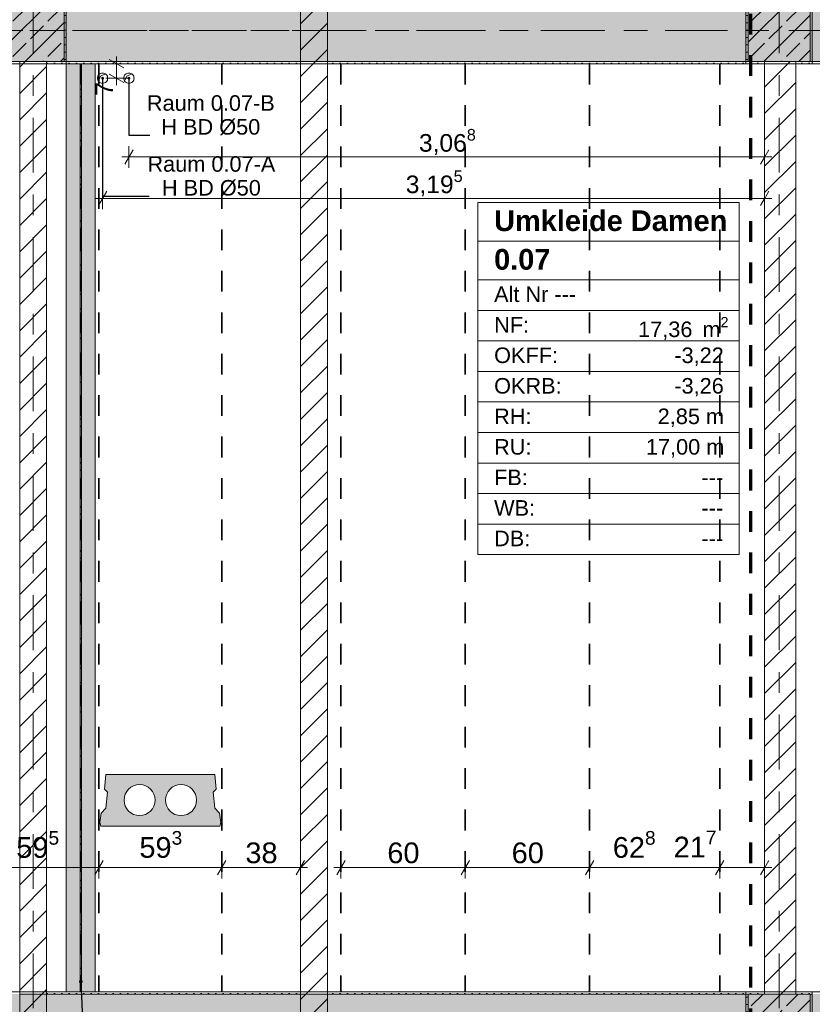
# Model space of a CAD drawing. Header units: metres. Extents: x -3.6 to 84.5, y -11 to 16.8.
# Tile 38 of 76: x 29.3 to 33.1, y 8.5 to 13.2. Entities that reach past the tile are written whole.
import ezdxf

# ---------------------------------------------------------------- set-up
doc = ezdxf.new("R2010")
doc.units = ezdxf.units.M
doc.header["$MEASUREMENT"] = 0
for name, pattern in [('Achse', [0.2, 0.1, -0.05, 0, -0.05]), ('Strichlinie doppelt', [0.546806, 0.264583, -0.105833, 0.070556, -0.105833]), ('Strichlinie eng', [0.115, 0.075, -0.04]), ('Wipeout_Contour', [1, 0, -1])]:
    doc.linetypes.add(name, pattern=pattern)
for name, color, linetype in [('155 - Bemaßung_ Beschriftung.Ausbau - Deckenelemente', 7, 'Continuous'), ('301 - Elemente.Linie', 7, 'Continuous'), ('401 - Zone.Raum_ Raumbegrenzung_ Whg.', 7, 'Continuous'), ('451 - Universal.Achsen Raster', 7, 'Continuous'), ('605 - Struktur.Wand Innen', 7, 'Continuous'), ('607 - Struktur.Stütze', 7, 'Continuous'), ('608 - Struktur.Träger', 7, 'Continuous'), ('612 - Struktur.Stahlbau', 7, 'Continuous'), ('Abbruch_605 - Struktur.Wand Innen', 7, 'Continuous'), ('Neubau_605 - Struktur.Wand Innen', 7, 'Continuous'), ('Neubau_612 - Struktur.Stahlbau', 7, 'Continuous')]:
    doc.layers.add(name, color=color, linetype=linetype)
doc.styles.add('ERSTELLTER_STIL_1', font='txt')
doc.styles.add('ERSTELLTER_STIL_2', font='txt')
doc.linetypes.add('Abbruch 1', pattern='A,0,[1,2022.0244.A_L5A-PL04.06_iA_Deckenelemente Kellergeschoss1.Shx,S=0.001984,R=0,X=0,Y=0],-0.25,0', length=0.25)
doc.dimstyles.new('ERSTELLTER_STIL__1', dxfattribs={"dimtxt": 0.1, "dimasz": 0.0532, "dimexe": 0.18, "dimexo": 0.0625, "dimgap": 0, "dimtad": 1, "dimtih": 1, "dimtoh": 1, "dimzin": 0, "dimdsep": 46, "dimtxsty": 'ERSTELLTER_STIL_2', "dimblk": 'ARROWHEAD_2', "dimblk1": 'ARROWHEAD_2', "dimblk2": 'ARROWHEAD_2', "dimcen": 0.09, "dimse1": 1, "dimse2": 1, "dimclrd": 7, "dimclre": 7, "dimclrt": 7, "dimazin": 0, "dimtfac": 1, "dimtdec": 4, "dimtmove": 0, "dimatfit": 3, "dimfxl": 1, "dimtolj": 1, "dimtzin": 0, "dimarcsym": 0})
doc.dimstyles.new('ERSTELLTER_STIL__3', dxfattribs={"dimtxt": 0.085, "dimasz": 0.0532, "dimexe": 0.18, "dimexo": 0.0625, "dimgap": 0, "dimtad": 1, "dimtih": 1, "dimtoh": 1, "dimzin": 0, "dimdsep": 46, "dimtxsty": 'ERSTELLTER_STIL_2', "dimblk": 'ARROWHEAD_2', "dimblk1": 'ARROWHEAD_2', "dimblk2": 'ARROWHEAD_2', "dimcen": 0.09, "dimse1": 1, "dimse2": 1, "dimclrd": 256, "dimclre": 256, "dimclrt": 256, "dimazin": 0, "dimtfac": 1, "dimtdec": 4, "dimtmove": 0, "dimatfit": 3, "dimfxl": 1, "dimtolj": 1, "dimtzin": 0, "dimarcsym": 0})
doc.dimstyles.new('ERSTELLTER_STIL__5', dxfattribs={"dimtxt": 0.085, "dimasz": 0.0532, "dimexe": 0.18, "dimexo": 0.0625, "dimgap": 0, "dimtad": 1, "dimzin": 0, "dimdsep": 46, "dimtxsty": 'ERSTELLTER_STIL_2', "dimblk": 'ARROWHEAD_2', "dimblk1": 'ARROWHEAD_2', "dimblk2": 'ARROWHEAD_2', "dimcen": 0.09, "dimse1": 1, "dimse2": 1, "dimclrd": 256, "dimclre": 256, "dimclrt": 256, "dimazin": 0, "dimtfac": 1, "dimtdec": 4, "dimtmove": 0, "dimatfit": 3, "dimfxl": 1, "dimtolj": 1, "dimtzin": 0, "dimarcsym": 0})
doc.dimstyles.new('ERSTELLTER_STIL__7', dxfattribs={"dimtxt": 0.18, "dimasz": 0.03648, "dimexe": 0.18, "dimexo": 0.0625, "dimgap": 0, "dimtad": 0, "dimtih": 1, "dimtoh": 1, "dimdec": 4, "dimzin": 0, "dimdsep": 46, "dimcen": 0.09, "dimadec": 0, "dimazin": 0, "dimtfac": 1, "dimtdec": 4, "dimtmove": 0, "dimatfit": 3, "dimldrblk": 'ARROWHEAD_11', "dimfxl": 1, "dimtolj": 1, "dimtzin": 0, "dimarcsym": 0})
doc.dimstyles.new('ERSTELLTER_STIL__8', dxfattribs={"dimtxt": 0.18, "dimasz": 0.02736, "dimexe": 0.18, "dimexo": 0.0625, "dimgap": 0, "dimtad": 0, "dimtih": 1, "dimtoh": 1, "dimdec": 4, "dimzin": 0, "dimdsep": 46, "dimcen": 0.09, "dimadec": 0, "dimazin": 0, "dimtfac": 1, "dimtdec": 4, "dimtmove": 0, "dimatfit": 3, "dimldrblk": 'ARROWHEAD_11', "dimfxl": 1, "dimtolj": 1, "dimtzin": 0, "dimarcsym": 0})
pattern_1 = [(45, (0, 0), (-0.0636396, 0.0636396), [])]
pattern_2 = [(45, (0, 0), (-0.08485281, 0.08485281), []), (45, (-0.04243, 0.04243), (-0.08485281, 0.08485281), [0.09, -0.03])]
pattern_3 = [(45, (0, 0), (-0.01767767, 0.01767767), [0, -0.025])]

# ---------------------------------------------------------------- blocks, each defined once
blk = doc.blocks.new('*D129')
at = {"layer": '155 - Bemaßung_ Beschriftung.Ausbau - Deckenelemente', "color": 7, "linetype": 'Continuous', "lineweight": 5}
for p, q in [((30.8352, 9.145), (30.7948, 9.075)), ((30.815, 9.0575), (30.815, 9.1625)), ((31.4352, 9.145), (31.3948, 9.075)), ((31.415, 9.0575), (31.415, 9.1625)), ((30.7808, 9.11), (30.815, 9.11)), ((30.815, 9.11), (31.415, 9.11))]:
    blk.add_line(p, q, dxfattribs=at)
at = {"layer": '155 - Bemaßung_ Beschriftung.Ausbau - Deckenelemente', "color": 7, "lineweight": 5, "insert": (31.0391, 9.13), "char_height": 0.1, "attachment_point": 7, "style": 'ERSTELLTER_STIL_2'}
blk.add_mtext('\\A1;{\\pql;\\fArial|b0|i0|c0|p38;60}', dxfattribs=at)
blk = doc.blocks.new('ARROWHEAD_2')
at = {"color": 0, "linetype": 'Continuous', "lineweight": 0}
for p, q in [((0, 0), (-1, 0)), ((-0.378, -0.655), (0.378, 0.655))]:
    blk.add_line(p, q, dxfattribs=at)
blk = doc.blocks.new('*D130')
at = {"layer": '155 - Bemaßung_ Beschriftung.Ausbau - Deckenelemente', "color": 7, "linetype": 'Continuous', "lineweight": 5}
for p, q in [((31.4352, 9.145), (31.3948, 9.075)), ((31.415, 9.0575), (31.415, 9.1625)), ((32.0352, 9.145), (31.9948, 9.075)), ((32.015, 9.0575), (32.015, 9.1625)), ((31.415, 9.11), (32.015, 9.11))]:
    blk.add_line(p, q, dxfattribs=at)
at = {"layer": '155 - Bemaßung_ Beschriftung.Ausbau - Deckenelemente', "color": 7, "lineweight": 5, "insert": (31.6391, 9.13), "char_height": 0.1, "attachment_point": 7, "style": 'ERSTELLTER_STIL_2'}
blk.add_mtext('\\A1;{\\pql;\\fArial|b0|i0|c0|p38;60}', dxfattribs=at)
blk = doc.blocks.new('*D131')
at = {"layer": '155 - Bemaßung_ Beschriftung.Ausbau - Deckenelemente', "color": 7, "linetype": 'Continuous', "lineweight": 5}
for p, q in [((32.0352, 9.145), (31.9948, 9.075)), ((32.015, 9.0575), (32.015, 9.1625)), ((32.6632, 9.145), (32.6228, 9.075)), ((32.643, 9.0575), (32.643, 9.1625)), ((32.015, 9.11), (32.643, 9.11))]:
    blk.add_line(p, q, dxfattribs=at)
at = {"layer": '155 - Bemaßung_ Beschriftung.Ausbau - Deckenelemente', "color": 7, "lineweight": 5, "char_height": 0.1, "attachment_point": 7, "style": 'ERSTELLTER_STIL_2'}
for s, insert in [('\\A1;{\\pql;\\fArial|b0|i0|c0|p38;62\\fArial|b0|i0|c0|p38;\\A1{\\H.66x;\\S8^  ;}}', (32.1271, 9.1283)), ('\\A1;{\\pql;\\fArial|b0|i0|c0|p38;21\\fArial|b0|i0|c0|p38;\\A1{\\H.66x;\\S7^  ;}}', (32.4209, 9.13))]:
    blk.add_mtext(s, dxfattribs=dict(at, insert=insert))
blk = doc.blocks.new('*D132')
at = {"layer": '155 - Bemaßung_ Beschriftung.Ausbau - Deckenelemente', "color": 7, "linetype": 'Continuous', "lineweight": 5}
for p, q in [((32.6632, 9.145), (32.6228, 9.075)), ((32.643, 9.0575), (32.643, 9.1625)), ((32.8398, 9.075), (32.8802, 9.145)), ((32.86, 9.0575), (32.86, 9.1625)), ((32.643, 9.11), (32.86, 9.11)), ((32.86, 9.11), (32.8942, 9.11))]:
    blk.add_line(p, q, dxfattribs=at)
blk = doc.blocks.new('*D145')
at = {"layer": '155 - Bemaßung_ Beschriftung.Ausbau - Deckenelemente', "color": 7, "linetype": 'Continuous', "lineweight": 5}
for p, q in [((29.0722, 9.145), (29.0318, 9.075)), ((29.052, 9.0575), (29.052, 9.1625)), ((29.6672, 9.145), (29.6268, 9.075)), ((29.647, 9.0575), (29.647, 9.1625)), ((29.052, 9.11), (29.647, 9.11))]:
    blk.add_line(p, q, dxfattribs=at)
at = {"layer": '155 - Bemaßung_ Beschriftung.Ausbau - Deckenelemente', "color": 7, "lineweight": 5, "insert": (29.2486, 9.1283), "char_height": 0.1, "attachment_point": 7, "style": 'ERSTELLTER_STIL_2'}
blk.add_mtext('\\A1;{\\pql;\\fArial|b0|i0|c0|p38;59\\fArial|b0|i0|c0|p38;\\A1{\\H.66x;\\S5^  ;}}', dxfattribs=at)
blk = doc.blocks.new('*D146')
at = {"layer": '155 - Bemaßung_ Beschriftung.Ausbau - Deckenelemente', "color": 7, "linetype": 'Continuous', "lineweight": 5}
for p, q in [((29.6672, 9.145), (29.6268, 9.075)), ((29.647, 9.0575), (29.647, 9.1625)), ((30.2602, 9.145), (30.2198, 9.075)), ((30.24, 9.0575), (30.24, 9.1625)), ((29.647, 9.11), (30.24, 9.11))]:
    blk.add_line(p, q, dxfattribs=at)
at = {"layer": '155 - Bemaßung_ Beschriftung.Ausbau - Deckenelemente', "color": 7, "lineweight": 5, "insert": (29.8426, 9.1283), "char_height": 0.1, "attachment_point": 7, "style": 'ERSTELLTER_STIL_2'}
blk.add_mtext('\\A1;{\\pql;\\fArial|b0|i0|c0|p38;59\\fArial|b0|i0|c0|p38;\\A1{\\H.66x;\\S3^  ;}}', dxfattribs=at)
blk = doc.blocks.new('*D147')
at = {"layer": '155 - Bemaßung_ Beschriftung.Ausbau - Deckenelemente', "color": 7, "linetype": 'Continuous', "lineweight": 5}
for p, q in [((30.2602, 9.145), (30.2198, 9.075)), ((30.24, 9.0575), (30.24, 9.1625)), ((30.5998, 9.075), (30.6402, 9.145)), ((30.62, 9.0575), (30.62, 9.1625)), ((30.24, 9.11), (30.62, 9.11)), ((30.62, 9.11), (30.6542, 9.11))]:
    blk.add_line(p, q, dxfattribs=at)
at = {"layer": '155 - Bemaßung_ Beschriftung.Ausbau - Deckenelemente', "color": 7, "lineweight": 5, "insert": (30.3541, 9.13), "char_height": 0.1, "attachment_point": 7, "style": 'ERSTELLTER_STIL_2'}
blk.add_mtext('\\A1;{\\pql;\\fArial|b0|i0|c0|p38;38}', dxfattribs=at)
blk = doc.blocks.new('*D336')
at = {"layer": '155 - Bemaßung_ Beschriftung.Ausbau - Deckenelemente', "color": 92, "linetype": 'Continuous', "lineweight": 9, "true_color": 0x00be00}
for p, q in [((29.8122, 12.575), (29.7718, 12.505)), ((29.792, 12.4875), (29.792, 12.5925)), ((32.8398, 12.505), (32.8802, 12.575)), ((32.86, 12.4875), (32.86, 12.5925)), ((29.7578, 12.54), (29.792, 12.54)), ((29.792, 12.54), (32.86, 12.54)), ((32.86, 12.54), (32.8942, 12.54))]:
    blk.add_line(p, q, dxfattribs=at)
at = {"layer": '155 - Bemaßung_ Beschriftung.Ausbau - Deckenelemente', "color": 92, "lineweight": 9, "true_color": 0x00be00, "insert": (31.1916, 12.5405), "char_height": 0.085, "attachment_point": 7, "style": 'ERSTELLTER_STIL_2'}
blk.add_mtext('\\A1;{\\pql;\\fArial|b0|i0|c0|p38;3,06\\fArial|b0|i0|c0|p38;\\A1{\\H.66x;\\S8^  ;}}', dxfattribs=at)
blk = doc.blocks.new('*D337')
at = {"layer": '155 - Bemaßung_ Beschriftung.Ausbau - Deckenelemente', "color": 92, "linetype": 'Continuous', "lineweight": 9, "true_color": 0x00be00}
for p, q in [((29.6852, 12.375), (29.6448, 12.305)), ((29.665, 12.2875), (29.665, 12.3925)), ((32.8398, 12.305), (32.8802, 12.375)), ((32.86, 12.2875), (32.86, 12.3925)), ((29.6308, 12.34), (29.665, 12.34)), ((29.665, 12.34), (32.86, 12.34)), ((32.86, 12.34), (32.8942, 12.34))]:
    blk.add_line(p, q, dxfattribs=at)
at = {"layer": '155 - Bemaßung_ Beschriftung.Ausbau - Deckenelemente', "color": 92, "lineweight": 9, "true_color": 0x00be00, "insert": (31.1281, 12.3405), "char_height": 0.085, "attachment_point": 7, "style": 'ERSTELLTER_STIL_2'}
blk.add_mtext('\\A1;{\\pql;\\fArial|b0|i0|c0|p38;3,19\\fArial|b0|i0|c0|p38;\\A1{\\H.66x;\\S5^  ;}}', dxfattribs=at)
blk = doc.blocks.new('*D338')
at = {"layer": '155 - Bemaßung_ Beschriftung.Ausbau - Deckenelemente', "color": 92, "linetype": 'Continuous', "lineweight": 9, "true_color": 0x00be00}
for p, q in [((29.7325, 12.99), (29.7325, 13.0242)), ((29.785, 12.99), (29.68, 12.99)), ((29.7675, 12.9698), (29.6975, 13.0102)), ((29.7325, 12.92), (29.7325, 12.99)), ((29.6975, 12.9402), (29.7675, 12.8998)), ((29.785, 12.92), (29.68, 12.92)), ((29.7325, 12.8858), (29.7325, 12.92))]:
    blk.add_line(p, q, dxfattribs=at)
at = {"layer": '155 - Bemaßung_ Beschriftung.Ausbau - Deckenelemente', "color": 92, "lineweight": 9, "true_color": 0x00be00, "insert": (29.7155, 12.8352), "char_height": 0.085, "attachment_point": 7, "rotation": 90, "style": 'ERSTELLTER_STIL_2'}
blk.add_mtext('\\A1;{\\pql;\\fArial|b0|i0|c0|p38;7}', dxfattribs=at)
blk = doc.blocks.new('ARROWHEAD_11')
at = {"color": 0, "linetype": 'Continuous', "lineweight": 0}
blk.add_line((0, 0), (-1, 0), dxfattribs=at)
at = {"color": 0, "linetype": 'Continuous', "lineweight": 0, "const_width": 0.25, "flags": 128}
blk.add_lwpolyline([(-0.125, 0, 1), (0.125, 0, 1)], format="xyb", close=True, dxfattribs=at)

msp = doc.modelspace()

# ---------------------------------------------------------------- hatches: boundary and pattern name
at = {"layer": '155 - Bemaßung_ Beschriftung.Ausbau - Deckenelemente', "linetype": 'Continuous', "lineweight": 0, "true_color": 0x575757}
h = msp.add_hatch(color=251, dxfattribs=at)
h.paths.add_polyline_path([(29.6807, 9.56), (29.6738, 9.4887), (29.6884, 9.4741), (29.6807, 9.3966), (29.6574, 9.3733), (29.651, 9.3283), (29.6564, 9.31), (30.2306, 9.31), (30.236, 9.3283), (30.2296, 9.3733), (30.2063, 9.3966), (30.1986, 9.4741), (30.2132, 9.4887), (30.2063, 9.56)])
h.paths.add_polyline_path([(29.7685, 9.4361, 1), (29.9185, 9.4361, 1)], flags=0)
h.paths.add_polyline_path([(29.9685, 9.4361, 1), (30.1185, 9.4361, 1)], flags=0)
at = {"layer": '607 - Struktur.Stütze', "linetype": 'Continuous', "lineweight": 0, "true_color": 0x000000}
h = msp.add_hatch(dxfattribs=at)
h.set_pattern_fill('Beton__Stahlbeton_0001', color=18, style=0, pattern_type=2)
h.set_pattern_definition(pattern_2)
h.paths.add_polyline_path([(29.18, 13), (29.48, 13), (29.48, 13.45), (29.18, 13.45)])
h = msp.add_hatch(dxfattribs=at)
h.set_pattern_fill('Gips_0001', color=18, style=0, pattern_type=2)
h.set_pattern_definition(pattern_3)
h.paths.add_polyline_path([(29.395, 12.99), (29.49, 12.99), (29.49, 13.345), (29.48, 13.345), (29.48, 13), (29.395, 13)])
at = {"layer": '608 - Struktur.Träger', "linetype": 'Continuous', "lineweight": 0, "true_color": 0x000000}
h = msp.add_hatch(dxfattribs=at)
h.set_pattern_fill('Gips_0001', color=18, style=0, pattern_type=2)
h.set_pattern_definition(pattern_3)
h.paths.add_polyline_path([(30.62, 13), (29.49, 13), (29.49, 12.99), (30.62, 12.99)])
h = msp.add_hatch(dxfattribs=at)
h.set_pattern_fill('Gips_0001', color=18, style=0, pattern_type=2)
h.set_pattern_definition(pattern_3)
h.paths.add_polyline_path([(30.75, 12.99), (32.77, 12.99), (32.77, 13), (30.75, 13)])
h = msp.add_hatch(dxfattribs=at)
h.set_pattern_fill('Gips_0001', color=18, style=0, pattern_type=2)
h.set_pattern_definition(pattern_3)
h.paths.add_polyline_path([(29.395, 8.51), (29.395, 8.5), (30.62, 8.5), (30.62, 8.51)])
h = msp.add_hatch(dxfattribs=at)
h.set_pattern_fill('Gips_0001', color=18, style=0, pattern_type=2)
h.set_pattern_definition(pattern_3)
h.paths.add_polyline_path([(30.75, 8.51), (30.75, 8.5), (32.77, 8.5), (32.77, 8.51)])
at = {"layer": '612 - Struktur.Stahlbau', "linetype": 'Continuous', "lineweight": 0, "true_color": 0x30307f}
msp.add_hatch(color=177, dxfattribs=at).paths.add_polyline_path([(29.49, 12.99), (29.63, 12.99), (29.63, 8.51), (29.49, 8.51)])
at = {"layer": 'Abbruch_605 - Struktur.Wand Innen', "linetype": 'Continuous', "lineweight": 0, "true_color": 0x000000}
h = msp.add_hatch(dxfattribs=at)
h.set_pattern_fill('MW_Ziegel_0001', color=18, style=0, pattern_type=2)
h.set_pattern_definition(pattern_1)
h.paths.add_polyline_path([(30.62, 13.345), (30.62, 8.31), (30.75, 8.31), (30.75, 13.345)])
at = {"layer": 'Neubau_605 - Struktur.Wand Innen', "linetype": 'Continuous', "lineweight": 0, "true_color": 0x000000}
h = msp.add_hatch(dxfattribs=at)
h.set_pattern_fill('MW_Ziegel_0001', color=18, style=0, pattern_type=2)
h.set_pattern_definition(pattern_1)
h.paths.add_polyline_path([(29.265, 13), (29.265, 8.31), (29.395, 8.31), (29.395, 13)])
at = {"layer": 'Neubau_612 - Struktur.Stahlbau', "linetype": 'Continuous', "lineweight": 0, "true_color": 0x000000}
h = msp.add_hatch(dxfattribs=at)
h.set_pattern_fill('Metall__Stahl_0001', color=18, style=0, pattern_type=2)
h.set_pattern_definition([(135, (0, 0), (0.053033, 0.053033), []), (135, (-0.01768, -0.01768), (0.053033, 0.053033), [])])
h.paths.add_polyline_path([(29.5572, 12.99), (29.5572, 8.51), (29.5627, 8.51), (29.5627, 12.99)])

# ---------------------------------------------------------------- linework, layer by layer
at = {"layer": '155 - Bemaßung_ Beschriftung.Ausbau - Deckenelemente', "color": 7, "linetype": 'Achse', "lineweight": 35}
for p, q in [((29.647, 12.99), (29.647, 8.51)), ((30.24, 12.99), (30.24, 8.51)), ((30.815, 12.99), (30.815, 8.51)), ((31.415, 12.99), (31.415, 8.51)), ((32.015, 12.99), (32.015, 8.51)), ((32.643, 12.99), (32.643, 8.51))]:
    msp.add_line(p, q, dxfattribs=at)
at = {"layer": '155 - Bemaßung_ Beschriftung.Ausbau - Deckenelemente', "color": 7, "linetype": 'Continuous', "lineweight": 5}
for p, q in [((29.6445, 12.9056), (29.655, 12.93)), ((29.655, 12.93), (29.6794, 12.9404)), ((29.7715, 12.9056), (29.782, 12.93)), ((29.782, 12.93), (29.8064, 12.9404))]:
    msp.add_line(p, q, dxfattribs=at)
at = {"layer": '155 - Bemaßung_ Beschriftung.Ausbau - Deckenelemente', "color": 7, "linetype": 'Continuous', "lineweight": 9, "flags": 128}
for points in [[(29.69, 12.92, 0.414214), (29.665, 12.945, 0.414214), (29.64, 12.92, 0.414214), (29.665, 12.895, 0.414214)], [(29.817, 12.92, 0.414214), (29.792, 12.945, 0.414214), (29.767, 12.92, 0.414214), (29.792, 12.895, 0.414214)]]:
    msp.add_lwpolyline(points, format="xyb", close=True, dxfattribs=at)
at = {"layer": '155 - Bemaßung_ Beschriftung.Ausbau - Deckenelemente', "color": 7, "linetype": 'Continuous', "lineweight": 13, "flags": 128}
msp.add_lwpolyline([(29.6807, 9.56), (29.6738, 9.4887), (29.6884, 9.4741), (29.6807, 9.3966), (29.6574, 9.3733), (29.651, 9.3283), (29.6564, 9.31), (30.2306, 9.31), (30.236, 9.3283), (30.2296, 9.3733), (30.2063, 9.3966), (30.1986, 9.4741), (30.2132, 9.4887), (30.2063, 9.56)], close=True, dxfattribs=at)
for points in [[(29.7685, 9.4361, 1), (29.9185, 9.4361, 1)], [(29.9685, 9.4361, 1), (30.1185, 9.4361, 1)]]:
    msp.add_lwpolyline(points, format="xyb", close=True, dxfattribs=at)
at = {"layer": '301 - Elemente.Linie', "color": 160, "linetype": 'Strichlinie eng', "lineweight": 70, "true_color": 0x3232ff, "flags": 128}
msp.add_lwpolyline([(15.0261, 14.065), (32.7919, 14.065), (32.7919, -0.365), (15.0261, -0.365)], close=True, dxfattribs=at)
at = {"layer": '401 - Zone.Raum_ Raumbegrenzung_ Whg.', "color": 7, "linetype": 'Continuous', "lineweight": 9}
for p, q in [((32.7365, 12.32), (31.4758, 12.32)), ((31.4758, 12.32), (31.4758, 10.6209)), ((31.4758, 12.32), (32.7365, 12.32)), ((31.4758, 12.1334), (31.4758, 12.32)), ((32.7365, 10.6209), (32.7365, 12.32)), ((32.7365, 12.32), (32.7365, 12.1334)), ((32.7365, 12.1334), (31.4758, 12.1334)), ((31.4758, 12.1334), (32.7365, 12.1334)), ((31.4758, 11.9468), (31.4758, 12.1334)), ((32.7365, 12.1334), (32.7365, 11.9468)), ((32.7365, 11.9468), (31.4758, 11.9468)), ((31.4758, 11.9468), (32.7365, 11.9468)), ((31.4758, 11.7994), (31.4758, 11.9468)), ((32.7365, 11.9468), (32.7365, 11.7994)), ((32.7365, 11.7994), (31.4758, 11.7994)), ((31.4758, 11.7994), (32.7365, 11.7994)), ((31.4758, 11.6521), (31.4758, 11.7994)), ((32.7365, 11.7994), (32.7365, 11.6521)), ((32.7365, 11.6521), (31.4758, 11.6521)), ((31.4758, 11.6521), (32.7365, 11.6521)), ((31.4758, 11.5048), (31.4758, 11.6521)), ((32.7365, 11.6521), (32.7365, 11.5048)), ((32.7365, 11.5048), (31.4758, 11.5048)), ((31.4758, 11.5048), (32.7365, 11.5048)), ((31.4758, 11.3575), (31.4758, 11.5048)), ((32.7365, 11.5048), (32.7365, 11.3575)), ((32.7365, 11.3575), (31.4758, 11.3575)), ((31.4758, 11.3575), (32.7365, 11.3575)), ((31.4758, 11.2102), (31.4758, 11.3575)), ((32.7365, 11.3575), (32.7365, 11.2102)), ((32.7365, 11.2102), (31.4758, 11.2102)), ((31.4758, 11.2102), (32.7365, 11.2102)), ((31.4758, 11.0628), (31.4758, 11.2102)), ((32.7365, 11.2102), (32.7365, 11.0628)), ((32.7365, 11.0628), (31.4758, 11.0628)), ((31.4758, 11.0628), (32.7365, 11.0628)), ((31.4758, 10.9155), (31.4758, 11.0628)), ((32.7365, 11.0628), (32.7365, 10.9155)), ((32.7365, 10.9155), (31.4758, 10.9155)), ((31.4758, 10.9155), (32.7365, 10.9155)), ((31.4758, 10.7682), (31.4758, 10.9155)), ((32.7365, 10.9155), (32.7365, 10.7682)), ((32.7365, 10.7682), (31.4758, 10.7682)), ((31.4758, 10.7682), (32.7365, 10.7682)), ((31.4758, 10.6209), (31.4758, 10.7682)), ((32.7365, 10.7682), (32.7365, 10.6209)), ((31.4758, 10.6209), (32.7365, 10.6209)), ((32.7365, 10.6209), (31.4758, 10.6209))]:
    msp.add_line(p, q, dxfattribs=at)
at = {"layer": '451 - Universal.Achsen Raster', "color": 160, "linetype": 'Strichlinie doppelt', "lineweight": 9, "true_color": 0x3232ff}
for p, q in [((29.33, -10.585), (29.33, 16.355)), ((64.935, 13.15), (-3.175, 13.15))]:
    msp.add_line(p, q, dxfattribs=at)
at = {"layer": '607 - Struktur.Stütze', "color": 7, "linetype": 'Continuous', "lineweight": 13, "flags": 128}
msp.add_lwpolyline([(29.18, 13), (29.48, 13), (29.48, 13.45), (29.18, 13.45)], close=True, dxfattribs=at)
at = {"layer": '607 - Struktur.Stütze', "color": 7, "linetype": 'Continuous', "lineweight": 5, "flags": 128}
msp.add_lwpolyline([(29.395, 12.99), (29.49, 12.99), (29.49, 13.345)], dxfattribs=at)
at = {"layer": '608 - Struktur.Träger', "color": 7, "linetype": 'Achse', "lineweight": 9}
msp.add_line((14.78, 13.15), (47.48, 13.15), dxfattribs=at)
at = {"layer": '608 - Struktur.Träger', "color": 7, "linetype": 'Continuous', "lineweight": 5}
for p, q in [((29.49, 13), (29.49, 12.99)), ((30.62, 12.99), (29.49, 12.99)), ((30.62, 13), (30.62, 12.99)), ((30.75, 13), (30.75, 12.99)), ((32.77, 12.99), (30.75, 12.99)), ((32.77, 13), (32.77, 12.99)), ((29.395, 8.51), (29.395, 8.5)), ((30.62, 8.51), (29.395, 8.51)), ((30.62, 8.51), (30.62, 8.5)), ((30.75, 8.51), (30.75, 8.5)), ((32.77, 8.51), (30.75, 8.51)), ((32.77, 8.51), (32.77, 8.5))]:
    msp.add_line(p, q, dxfattribs=at)
at = {"layer": '608 - Struktur.Träger', "color": 7, "linetype": 'Continuous', "lineweight": 13}
for p, q in [((29.395, 8.5), (29.265, 8.5)), ((30.62, 8.5), (29.395, 8.5)), ((30.75, 8.5), (30.62, 8.5)), ((32.77, 8.5), (30.75, 8.5))]:
    msp.add_line(p, q, dxfattribs=at)
at = {"layer": 'Abbruch_605 - Struktur.Wand Innen', "color": 7, "linetype": 'Abbruch 1', "lineweight": 18, "flags": 128}
for points in [[(30.62, 13.345), (30.62, 8.31)], [(30.75, 8.31), (30.75, 13.345)]]:
    msp.add_lwpolyline(points, dxfattribs=at)
at = {"layer": 'Neubau_605 - Struktur.Wand Innen', "color": 1, "linetype": 'Continuous', "lineweight": 18, "flags": 128}
for points in [[(29.265, 13), (29.265, 8.31)], [(29.395, 8.31), (29.395, 13)]]:
    msp.add_lwpolyline(points, dxfattribs=at)
at = {"layer": 'Neubau_612 - Struktur.Stahlbau', "color": 1, "linetype": 'Continuous', "lineweight": 13}
for p, q in [((29.49, 12.99), (29.49, 8.51)), ((29.49, 12.99), (29.63, 12.99)), ((29.63, 12.99), (29.63, 8.51)), ((29.49, 8.51), (29.63, 8.51))]:
    msp.add_line(p, q, dxfattribs=at)
at = {"layer": 'Neubau_612 - Struktur.Stahlbau', "color": 1, "linetype": 'Continuous', "lineweight": 9}
for p, q in [((29.5572, 12.99), (29.5572, 8.51)), ((29.5627, 12.99), (29.5572, 12.99)), ((29.5627, 12.99), (29.5627, 8.51)), ((29.5627, 8.51), (29.5572, 8.51))]:
    msp.add_line(p, q, dxfattribs=at)
at = {"layer": 'Neubau_612 - Struktur.Stahlbau', "color": 1, "linetype": 'Achse', "lineweight": 9}
msp.add_line((29.56, 12.99), (29.56, 8.51), dxfattribs=at)

# ---------------------------------------------------------------- texts
at = {"layer": '155 - Bemaßung_ Beschriftung.Ausbau - Deckenelemente', "color": 7, "linetype": 'Continuous', "lineweight": 9, "char_height": 0.075, "attachment_point": 9, "line_spacing_factor": 0.920251, "style": 'ERSTELLTER_STIL_2'}
for s, insert in [('\\A1;{\\pqc;\\fArial|b0|i0|c0|p38;Raum 0.07-B\\P\\pqc;\\fArial|b0|i0|c0|p38;H BD\\fArial|b0|i0|c0|p38; Ø\\fArial|b0|i0|c0|p38;50}', (30.4959, 12.6449)), ('\\A1;{\\pqc;\\fArial|b0|i0|c0|p38;Raum 0.07-A\\P\\pqc;\\fArial|b0|i0|c0|p38;H BD\\fArial|b0|i0|c0|p38; Ø\\fArial|b0|i0|c0|p38;50}', (30.4987, 12.3508))]:
    msp.add_mtext(s, dxfattribs=dict(at, insert=insert))
at = {"layer": '401 - Zone.Raum_ Raumbegrenzung_ Whg.', "color": 7, "lineweight": 9, "attachment_point": 1}
for s, insert, char_height, style in [('\\A1;{\\pqj;\\pt0;\\fArial|b1|i0|c0|p38;Umkleide Damen}', (31.5544, 12.2824), 0.1, 'ERSTELLTER_STIL_1'), ('\\A1;{\\pqj;\\pt0;\\fArial|b1|i0|c0|p38;}', (32.6579, 12.3053), 0.1, 'ERSTELLTER_STIL_1'), ('\\A1;{\\pqj;\\pt0;\\fArial|b1|i0|c0|p38;}', (32.6579, 12.1186), 0.1, 'ERSTELLTER_STIL_1'), ('\\A1;{\\pql;\\pt0;\\fArial|b1|i0|c0|p38;0.07}', (31.5544, 12.0958), 0.1, 'ERSTELLTER_STIL_1'), ('\\A1;{\\pqj;\\pt0;\\fArial|b0|i0|c0|p38;}', (32.6579, 11.932), 0.075, 'ERSTELLTER_STIL_2'), ('\\A1;{\\pqj;\\pt0;\\fArial|b0|i0|c0|p38;Alt Nr ---}', (31.5544, 11.9149), 0.075, 'ERSTELLTER_STIL_2'), ('\\A1;{\\pqj;\\pt0;\\fArial|b0|i0|c0|p38;NF: }', (31.5544, 11.7676), 0.075, 'ERSTELLTER_STIL_2'), ('\\A1;{\\pql;\\pt0,0.05;\\fArial|b0|i0|c0|p38;17,36\\fArial|b0|i0|c0|p38;\\A1{\\H.66x;\\S^  ;}\\fArial|b0|i0|c0|p38; m\\fArial|b0|i0|c0|p38;\\A1{\\H.66x;\\S2^  ;}}', (32.2494, 11.7676), 0.075, 'ERSTELLTER_STIL_2'), ('\\A1;{\\pqj;\\pt0;\\fArial|b0|i0|c0|p38;OKFF: }', (31.5544, 11.6203), 0.075, 'ERSTELLTER_STIL_2'), ('\\A1;{\\pqj;\\pt0;\\fArial|b0|i0|c0|p38;-3,22}', (32.4241, 11.6203), 0.075, 'ERSTELLTER_STIL_2'), ('\\A1;{\\pqj;\\pt0;\\fArial|b0|i0|c0|p38;OKRB: }', (31.5544, 11.4729), 0.075, 'ERSTELLTER_STIL_2'), ('\\A1;{\\pqj;\\pt0;\\fArial|b0|i0|c0|p38;-3,26}', (32.4241, 11.4729), 0.075, 'ERSTELLTER_STIL_2'), ('\\A1;{\\pqj;\\pt0;\\fArial|b0|i0|c0|p38;RH: }', (31.5544, 11.3256), 0.075, 'ERSTELLTER_STIL_2'), ('\\A1;{\\pqj;\\pt0;\\fArial|b0|i0|c0|p38;2,85 m}', (32.3439, 11.3256), 0.075, 'ERSTELLTER_STIL_2'), ('\\A1;{\\pqj;\\pt0;\\fArial|b0|i0|c0|p38;RU: }', (31.5544, 11.1783), 0.075, 'ERSTELLTER_STIL_2'), ('\\A1;{\\pqj;\\pt0;\\fArial|b0|i0|c0|p38;17,00 m}', (32.2869, 11.1783), 0.075, 'ERSTELLTER_STIL_2'), ('\\A1;{\\pqj;\\pt0;\\fArial|b0|i0|c0|p38;FB: }', (31.5544, 11.031), 0.075, 'ERSTELLTER_STIL_2'), ('\\A1;{\\pqj;\\pt0;\\fArial|b0|i0|c0|p38;---}', (32.5551, 11.031), 0.075, 'ERSTELLTER_STIL_2'), ('\\A1;{\\pqj;\\pt0;\\fArial|b0|i0|c0|p38;WB: }', (31.5544, 10.8836), 0.075, 'ERSTELLTER_STIL_2'), ('\\A1;{\\pqj;\\pt0;\\fArial|b0|i0|c0|p38;---}', (32.5551, 10.8836), 0.075, 'ERSTELLTER_STIL_2'), ('\\A1;{\\pqj;\\pt0;\\fArial|b0|i0|c0|p38;DB: }', (31.5544, 10.7363), 0.075, 'ERSTELLTER_STIL_2'), ('\\A1;{\\pqj;\\pt0;\\fArial|b0|i0|c0|p38;---}', (32.5551, 10.7363), 0.075, 'ERSTELLTER_STIL_2')]:
    msp.add_mtext(s, dxfattribs=dict(at, insert=insert, char_height=char_height, style=style))

# ---------------------------------------------------------------- dimensions: what is measured, and where the dimension line sits
at = {"layer": '155 - Bemaßung_ Beschriftung.Ausbau - Deckenelemente', "color": 92, "linetype": 'Continuous', "lineweight": 9, "true_color": 0x00be00}
dim = msp.add_linear_dim(base=(29.7325, 12.99), p1=(29.665, 12.92), p2=(29.49, 12.99), angle=90, dimstyle='ERSTELLTER_STIL__5', dxfattribs=at)
dim.commit()
dim.dimension.update_dxf_attribs({"geometry": '*D338', "text_midpoint": (29.673, 12.8676), "dimtype": 160, "text_rotation": 90})
at = {"layer": '155 - Bemaßung_ Beschriftung.Ausbau - Deckenelemente', "color": 7, "linetype": 'Continuous', "lineweight": 5}
for base, p1, p2, picture, middle in [((30.62, 9.11), (30.24, 8.51), (30.62, 10.8275), '*D147', (30.4303, 9.18)), ((29.6469889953, 9.1099822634), (29.0519889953, 8.5099823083), (29.6469889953, 8.5099823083), '*D145', (29.4598552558, 9.1799822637)), ((30.24, 9.11), (29.647, 8.51), (30.24, 8.51), '*D146', (30.0539, 9.18)), ((31.415, 9.11), (30.815, 8.51), (31.415, 8.51), '*D129', (31.1153, 9.18)), ((32.015, 9.11), (31.415, 8.51), (32.015, 8.51), '*D130', (31.7153, 9.18))]:
    dim = msp.add_linear_dim(base=base, p1=p1, p2=p2, dimstyle='ERSTELLTER_STIL__1', dxfattribs=at)
    dim.commit()
    dim.dimension.update_dxf_attribs({"geometry": picture, "text_midpoint": middle, "dimtype": 160})

# ---------------------------------------------------------------- leaders
at = {"layer": '155 - Bemaßung_ Beschriftung.Ausbau - Deckenelemente', "color": 7, "linetype": 'Continuous', "lineweight": 9, "annotation_type": 0, "has_hookline": 1, "hookline_direction": 0}
for points, text_width in [([(29.665, 12.92), (29.665, 12.3508), (29.8901, 12.3508)], 0.6086), ([(29.792, 12.92), (29.792, 12.6449), (29.8929, 12.6449)], 0.6029)]:
    msp.add_leader(points, dimstyle='ERSTELLTER_STIL__8', dxfattribs=dict(at, text_width=text_width))
at = {"layer": '155 - Bemaßung_ Beschriftung.Ausbau - Deckenelemente', "color": 1, "linetype": 'Continuous', "lineweight": 9, "annotation_type": 0, "has_hookline": 1, "hookline_direction": 1, "text_width": 0.8281, "horizontal_direction": (0, 1, 0)}
msp.add_leader([(29.56, 8.56), (29.5828, 8.0389)], dimstyle='ERSTELLTER_STIL__7', dxfattribs=at)

# ---------------------------------------------------------------- wipeouts: each hides what was drawn before it
at = {"color": 254, "linetype": 'Wipeout_Contour', "lineweight": 0, "ltscale": 138.819045}
msp.add_wipeout([(33.01, 8.5), (33.01, 13), (32.86, 13), (32.86, 8.5)], dxfattribs=at).dxf.layer = '605 - Struktur.Wand Innen'

# ---------------------------------------------------------------- next in the draw order: hatches: boundary and pattern name
at = {"layer": '605 - Struktur.Wand Innen', "linetype": 'Continuous', "lineweight": 0, "true_color": 0x000000}
h = msp.add_hatch(dxfattribs=at)
h.set_pattern_fill('MW_Ziegel_0001', color=18, style=0, pattern_type=2)
h.set_pattern_definition(pattern_1)
h.paths.add_polyline_path([(33.01, 8.5), (33.01, 13), (32.86, 13), (32.86, 8.5)])
at = {"layer": '607 - Struktur.Stütze', "linetype": 'Continuous', "lineweight": 0, "true_color": 0x000000}
h = msp.add_hatch(dxfattribs=at)
h.set_pattern_fill('Beton__Stahlbeton_0001', color=18, style=0, pattern_type=2)
h.set_pattern_definition(pattern_2)
h.paths.add_polyline_path([(32.78, 13), (33.08, 13), (33.08, 13.45), (32.78, 13.45)])
h = msp.add_hatch(dxfattribs=at)
h.set_pattern_fill('Gips_0001', color=18, style=0, pattern_type=2)
h.set_pattern_definition(pattern_3)
h.paths.add_polyline_path([(32.77, 13.345), (32.77, 12.99), (32.86, 12.99), (32.86, 13), (32.78, 13), (32.78, 13.345)])
h = msp.add_hatch(dxfattribs=at)
h.set_pattern_fill('Gips_0001', color=18, style=0, pattern_type=2)
h.set_pattern_definition(pattern_3)
h.paths.add_polyline_path([(33.01, 12.99), (33.09, 12.99), (33.09, 13.34), (33.08, 13.34), (33.08, 13), (33.01, 13)])
h = msp.add_hatch(dxfattribs=at)
h.set_pattern_fill('Gips_0001', color=18, style=0, pattern_type=2)
h.set_pattern_definition(pattern_3)
h.paths.add_polyline_path([(32.77, 8.51), (32.77, 8.09), (33.09, 8.09), (33.09, 8.51), (33.01, 8.51), (33.01, 8.5), (33.08, 8.5), (33.08, 8.1), (32.78, 8.1), (32.78, 8.5), (32.86, 8.5), (32.86, 8.51)])
h = msp.add_hatch(dxfattribs=at)
h.set_pattern_fill('Beton__Stahlbeton_0001', color=18, style=0, pattern_type=2)
h.set_pattern_definition(pattern_2)
h.paths.add_polyline_path([(32.78, 8.1), (33.08, 8.1), (33.08, 8.5), (32.78, 8.5)])
at = {"layer": '608 - Struktur.Träger', "linetype": 'Continuous', "lineweight": 0, "true_color": 0x000000}
h = msp.add_hatch(dxfattribs=at)
h.set_pattern_fill('Beton__Stahlbeton_0001', color=18, style=0, pattern_type=2)
h.set_pattern_definition(pattern_2)
h.paths.add_polyline_path([(14.78, 13), (15.29, 13), (18.37, 13), (18.69, 13), (21.97, 13), (22.29, 13), (25.57, 13), (25.89, 13), (29.17, 13), (29.49, 13), (30.62, 13), (30.75, 13), (32.77, 13), (33.09, 13), (36.37, 13), (36.69, 13), (39.97, 13), (40.29, 13), (43.57, 13), (43.89, 13), (47.17, 13), (47.48, 13), (47.48, 13.3), (47.17, 13.3), (43.89, 13.3), (43.57, 13.3), (40.29, 13.3), (39.97, 13.3), (36.69, 13.3), (36.37, 13.3), (33.09, 13.3), (32.77, 13.3), (30.75, 13.3), (30.62, 13.3), (29.49, 13.3), (29.17, 13.3), (25.89, 13.3), (25.57, 13.3), (22.29, 13.3), (21.97, 13.3), (18.69, 13.3), (18.37, 13.3), (15.29, 13.3), (14.78, 13.3)])
h = msp.add_hatch(dxfattribs=at)
h.set_pattern_fill('Beton__Stahlbeton_0001', color=18, style=0, pattern_type=2)
h.set_pattern_definition(pattern_2)
h.paths.add_polyline_path([(0.69, 8.5), (0.38, 8.5), (0.38, 8.1), (0.69, 8.1), (7.57, 8.1), (7.89, 8.1), (11.17, 8.1), (11.76, 8.1), (14.77, 8.1), (18.71, 8.1), (25.57, 8.1), (25.89, 8.1), (32.77, 8.1), (33.09, 8.1), (38.13, 8.1), (43.87, 8.1), (47.17, 8.1), (47.49, 8.1), (50.77, 8.1), (51.09, 8.1), (54.37, 8.1), (54.69, 8.1), (61.57, 8.1), (61.88, 8.1), (61.88, 8.5), (61.57, 8.5), (54.69, 8.5), (54.37, 8.5), (51.09, 8.5), (50.77, 8.5), (47.49, 8.5), (47.17, 8.5), (43.88, 8.5), (43.6, 8.5), (40.29, 8.5), (39.97, 8.5), (36.59, 8.5), (36.45, 8.5), (33.09, 8.5), (32.77, 8.5), (30.75, 8.5), (30.62, 8.5), (29.395, 8.5), (29.265, 8.5), (25.89, 8.5), (25.57, 8.5), (22.345, 8.5), (21.645, 8.5), (18.69, 8.5), (18.37, 8.5), (15.29, 8.5), (14.77, 8.5), (11.49, 8.5), (11.17, 8.5), (7.89, 8.5), (7.57, 8.5)])

# ---------------------------------------------------------------- next in the draw order: linework, layer by layer
at = {"layer": '451 - Universal.Achsen Raster', "color": 160, "linetype": 'Strichlinie doppelt', "lineweight": 9, "true_color": 0x3232ff}
msp.add_line((32.93, -10.585), (32.93, 16.355), dxfattribs=at)
at = {"layer": '605 - Struktur.Wand Innen', "color": 7, "linetype": 'Continuous', "lineweight": 18, "flags": 128}
for points in [[(32.86, 13), (32.86, 8.5)], [(33.01, 8.5), (33.01, 13)]]:
    msp.add_lwpolyline(points, dxfattribs=at)
at = {"layer": '607 - Struktur.Stütze', "color": 7, "linetype": 'Continuous', "lineweight": 13, "flags": 128}
for points in [[(32.78, 13), (33.08, 13), (33.08, 13.45), (32.78, 13.45)], [(32.78, 8.1), (33.08, 8.1), (33.08, 8.5), (32.78, 8.5)]]:
    msp.add_lwpolyline(points, close=True, dxfattribs=at)
at = {"layer": '607 - Struktur.Stütze', "color": 7, "linetype": 'Continuous', "lineweight": 5, "flags": 128}
for points in [[(32.77, 13.345), (32.77, 12.99), (32.86, 12.99)], [(33.01, 12.99), (33.09, 12.99), (33.09, 13.34)], [(32.86, 8.51), (32.77, 8.51), (32.77, 8.09), (33.09, 8.09), (33.09, 8.51), (33.01, 8.51)]]:
    msp.add_lwpolyline(points, dxfattribs=at)
at = {"layer": '608 - Struktur.Träger', "color": 7, "linetype": 'Continuous', "lineweight": 13}
for p, q in [((14.78, 12.99), (47.48, 12.99)), ((0.38, 8.51), (61.88, 8.51)), ((33.09, 8.5), (32.77, 8.5))]:
    msp.add_line(p, q, dxfattribs=at)
at = {"layer": '608 - Struktur.Träger', "color": 7, "linetype": 'Continuous', "lineweight": 13, "flags": 128}
msp.add_lwpolyline([(47.48, 13), (47.17, 13), (43.89, 13), (43.57, 13), (40.29, 13), (39.97, 13), (36.69, 13), (36.37, 13), (33.09, 13), (32.77, 13), (30.75, 13), (30.62, 13), (29.49, 13), (29.17, 13), (25.89, 13), (25.57, 13), (22.29, 13), (21.97, 13), (18.69, 13), (18.37, 13), (15.29, 13), (14.78, 13)], dxfattribs=at)

# ---------------------------------------------------------------- next in the draw order: dimensions: what is measured, and where the dimension line sits
at = {"layer": '155 - Bemaßung_ Beschriftung.Ausbau - Deckenelemente', "color": 92, "linetype": 'Continuous', "lineweight": 9, "true_color": 0x00be00}
for base, p1, p2, picture, middle in [((32.86, 12.54), (29.792, 12.8962), (32.86, 12.9662), '*D336', (31.4168, 12.5995)), ((32.8599889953, 12.3399822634), (29.6649889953, 12.9199822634), (32.8599889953, 12.7662237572), '*D337', (31.3533290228, 12.3994822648))]:
    dim = msp.add_linear_dim(base=base, p1=p1, p2=p2, dimstyle='ERSTELLTER_STIL__3', dxfattribs=at)
    dim.commit()
    dim.dimension.update_dxf_attribs({"geometry": picture, "text_midpoint": middle, "dimtype": 160})
at = {"layer": '155 - Bemaßung_ Beschriftung.Ausbau - Deckenelemente', "color": 7, "linetype": 'Continuous', "lineweight": 5}
for base, p1, p2, picture, middle in [((32.643, 9.11), (32.015, 8.51), (32.643, 8.51), '*D131', (32.3384, 9.18)), ((32.86, 9.11), (32.643, 8.51), (32.86, 8.5), '*D132', (32.6322, 9.18))]:
    dim = msp.add_linear_dim(base=base, p1=p1, p2=p2, dimstyle='ERSTELLTER_STIL__1', dxfattribs=at)
    dim.commit()
    dim.dimension.update_dxf_attribs({"geometry": picture, "text_midpoint": middle, "dimtype": 160})

doc.saveas('drawing.dxf')
